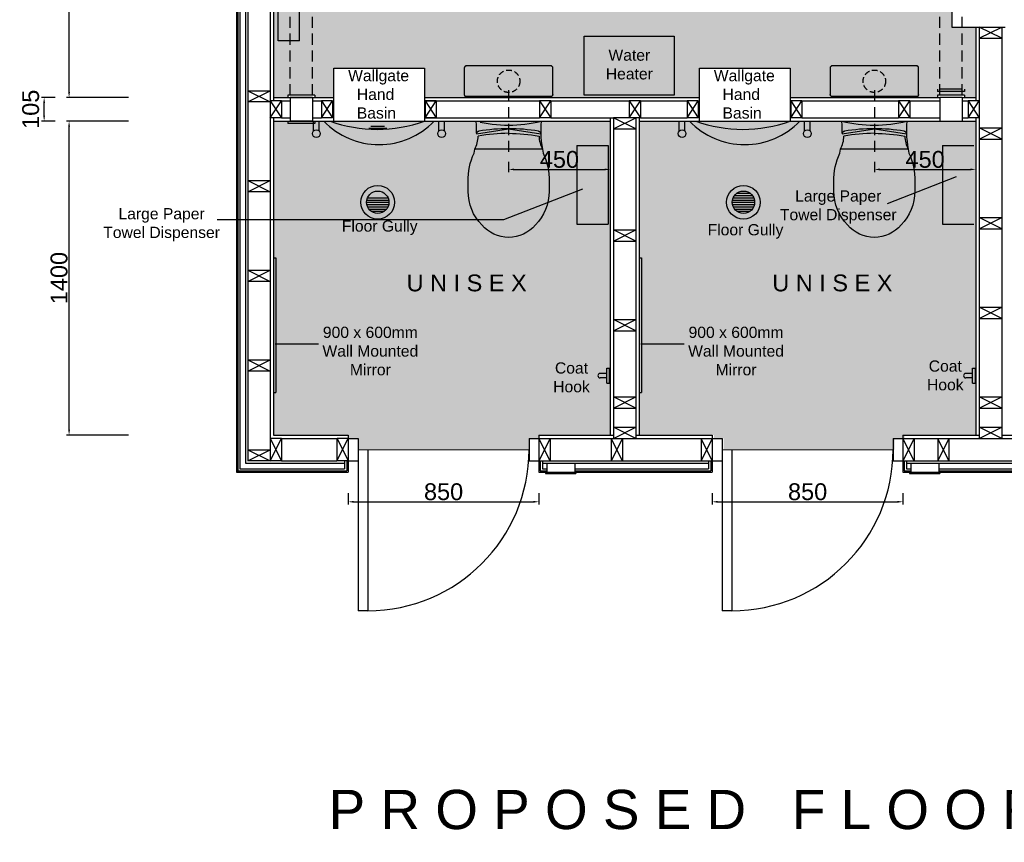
# Model space of a CAD drawing. Extents: x 333785 to 385459, y -97479 to 8502.
# Tile 23 of 89: x 337679 to 342067, y 2400 to 6067. Entities that reach past the tile are written whole.
import ezdxf

# ---------------------------------------------------------------- set-up
doc = ezdxf.new("R2010")
doc.units = 0
doc.header["$LTSCALE"] = 10
doc.linetypes.add('DASHED', pattern=[0.75, 0.5, -0.25])
doc.layers.get('0').update_dxf_attribs({"color": 1, "linetype": 'CONTINUOUS'})
doc.layers.get('DEFPOINTS').update_dxf_attribs({"linetype": 'CONTINUOUS'})
doc.layers.add('A000T600', color=6, linetype='CONTINUOUS')
doc.styles.add('ARIAL', font='arial.ttf', dxfattribs={"height": 75})
doc.styles.add('SWISS', font='swissel.ttf', dxfattribs={"height": 10})
doc.dimstyles.new('AEC-A', dxfattribs={"dimscale": 50, "dimtxt": 28, "dimasz": 2.5, "dimexe": 1.25, "dimexo": 0.625, "dimtad": 1, "dimdec": 1, "dimdsep": 46, "dimtxsty": 'ARIAL', "dimcen": 2.5, "dimadec": 0, "dimazin": 0, "dimtfac": 1, "dimtdec": 0, "dimtmove": 2, "dimatfit": 3, "dimfxl": 1, "dimtolj": 1, "dimtzin": 0, "dimarcsym": 0})

# ---------------------------------------------------------------- blocks, each defined once
blk = doc.blocks.new('*D560')
at = {"layer": 'A000T600', "color": 6, "linetype": 'Continuous', "lineweight": -2, "transparency": 16777216}
for p, q in [((338164.3, 5615), (337886.9, 5615)), ((337899.1, 4239.4), (337899.1, 5590.5)), ((338164.3, 4215), (337886.9, 4215))]:
    blk.add_line(p, q, dxfattribs=at)
at = {"layer": 'A000T600', "color": 6, "transparency": 16777216}
for points in [[(337895.1, 5590.5), (337903.2, 5590.5), (337899.1, 5615)], [(337895.1, 4239.4), (337903.2, 4239.4), (337899.1, 4215)]]:
    blk.add_solid(points, dxfattribs=at)
at = {"layer": 'DEFPOINTS', "color": 0, "transparency": 16777216}
for p in [(337899.1, 5615), (338170.4, 5615), (338170.4, 4215)]:
    blk.add_point(p, dxfattribs=at)
at = {"layer": 'A000T600', "color": 7, "transparency": 16777216, "insert": (337854.7, 4915), "char_height": 75, "attachment_point": 5, "rotation": 90, "style": 'ARIAL'}
blk.add_mtext('\\A1;1400', dxfattribs=at)
blk = doc.blocks.new('*D561')
at = {"layer": 'A000T600', "color": 6, "linetype": 'Continuous', "lineweight": -2, "transparency": 16777216}
for p, q in [((338164.3, 7136), (337886.9, 7136)), ((337899.1, 5744.4), (337899.1, 7111.5)), ((338164.3, 5720), (337886.9, 5720))]:
    blk.add_line(p, q, dxfattribs=at)
at = {"layer": 'A000T600', "color": 6, "transparency": 16777216}
for points in [[(337895.1, 7111.5), (337903.2, 7111.5), (337899.1, 7136)], [(337895.1, 5744.4), (337903.2, 5744.4), (337899.1, 5720)]]:
    blk.add_solid(points, dxfattribs=at)
at = {"layer": 'DEFPOINTS', "color": 0, "transparency": 16777216}
for p in [(337899.1, 7136), (338170.4, 7136), (338170.4, 5720)]:
    blk.add_point(p, dxfattribs=at)
at = {"layer": 'A000T600', "color": 7, "transparency": 16777216, "insert": (337854.7, 6428), "char_height": 75, "attachment_point": 5, "rotation": 90, "style": 'ARIAL'}
blk.add_mtext('\\A1;1416', dxfattribs=at)
blk = doc.blocks.new('*D562')
at = {"layer": 'A000T600', "color": 6, "linetype": 'Continuous', "lineweight": -2, "transparency": 16777216}
for p, q in [((337837.7, 5720), (337775.6, 5720)), ((337787.9, 5639.4), (337787.9, 5695.5)), ((337837.7, 5615), (337775.6, 5615))]:
    blk.add_line(p, q, dxfattribs=at)
at = {"layer": 'A000T600', "color": 6, "transparency": 16777216}
for points in [[(337783.8, 5695.5), (337791.9, 5695.5), (337787.9, 5720)], [(337783.8, 5639.4), (337791.9, 5639.4), (337787.9, 5615)]]:
    blk.add_solid(points, dxfattribs=at)
at = {"layer": 'DEFPOINTS', "color": 0, "transparency": 16777216}
for p in [(337787.9, 5720), (337843.8, 5720), (337843.8, 5615)]:
    blk.add_point(p, dxfattribs=at)
at = {"layer": 'A000T600', "color": 7, "transparency": 16777216, "insert": (337728.2, 5667.5), "char_height": 75, "attachment_point": 5, "rotation": 90, "style": 'ARIAL'}
blk.add_mtext('\\A1;105', dxfattribs=at)
blk = doc.blocks.new('*D568')
at = {"layer": 'A000T600', "color": 6, "linetype": 'Continuous', "lineweight": -2, "transparency": 16777216}
for p, q in [((339143.2, 3956.4), (339143.2, 3905.4)), ((339993.2, 3956.4), (339993.2, 3905.4)), ((339167.7, 3917.6), (339968.8, 3917.6))]:
    blk.add_line(p, q, dxfattribs=at)
at = {"layer": 'A000T600', "color": 6, "transparency": 16777216}
for points in [[(339167.7, 3921.7), (339167.7, 3913.5), (339143.2, 3917.6)], [(339968.8, 3921.7), (339968.8, 3913.5), (339993.2, 3917.6)]]:
    blk.add_solid(points, dxfattribs=at)
at = {"layer": 'DEFPOINTS', "color": 0, "transparency": 16777216}
for p in [(339143.2, 3962.5), (339993.2, 3962.5), (339993.2, 3917.6)]:
    blk.add_point(p, dxfattribs=at)
at = {"layer": 'A000T600', "color": 7, "transparency": 16777216, "insert": (339568.2, 3962), "char_height": 75, "attachment_point": 5, "style": 'ARIAL'}
blk.add_mtext('\\A1;850', dxfattribs=at)
blk = doc.blocks.new('*D569')
at = {"layer": 'A000T600', "color": 6, "linetype": 'Continuous', "lineweight": -2, "transparency": 16777216}
for p, q in [((340765.7, 3956.4), (340765.7, 3905.4)), ((341615.7, 3956.4), (341615.7, 3905.4)), ((340790.2, 3917.6), (341591.3, 3917.6))]:
    blk.add_line(p, q, dxfattribs=at)
at = {"layer": 'A000T600', "color": 6, "transparency": 16777216}
for points in [[(340790.2, 3921.7), (340790.2, 3913.5), (340765.7, 3917.6)], [(341591.3, 3921.7), (341591.3, 3913.5), (341615.7, 3917.6)]]:
    blk.add_solid(points, dxfattribs=at)
at = {"layer": 'DEFPOINTS', "color": 0, "transparency": 16777216}
for p in [(340765.7, 3962.5), (341615.7, 3962.5), (341615.7, 3917.6)]:
    blk.add_point(p, dxfattribs=at)
at = {"layer": 'A000T600', "color": 7, "transparency": 16777216, "insert": (341190.7, 3962), "char_height": 75, "attachment_point": 5, "style": 'ARIAL'}
blk.add_mtext('\\A1;850', dxfattribs=at)
blk = doc.blocks.new('*D571')
at = {"layer": 'A000T600', "color": 6, "linetype": 'Continuous', "lineweight": -2, "transparency": 16777216}
for p, q in [((339858.2, 5432.6), (339858.2, 5387.1)), ((339882.7, 5399.3), (340286.3, 5399.3)), ((340310.7, 5432.6), (340310.7, 5387.1))]:
    blk.add_line(p, q, dxfattribs=at)
at = {"layer": 'A000T600', "color": 6, "transparency": 16777216}
for points in [[(339882.7, 5403.4), (339882.7, 5395.3), (339858.2, 5399.3)], [(340286.3, 5403.4), (340286.3, 5395.3), (340310.7, 5399.3)]]:
    blk.add_solid(points, dxfattribs=at)
at = {"layer": 'DEFPOINTS', "color": 0, "transparency": 16777216}
for p in [(339858.2, 5438.7), (340310.7, 5438.7), (340310.7, 5399.3)]:
    blk.add_point(p, dxfattribs=at)
at = {"layer": 'A000T600', "color": 7, "transparency": 16777216, "insert": (340084.5, 5443.7), "char_height": 75, "attachment_point": 5, "style": 'ARIAL'}
blk.add_mtext('\\A1;450', dxfattribs=at)
blk = doc.blocks.new('*D572')
at = {"layer": 'A000T600', "color": 6, "linetype": 'Continuous', "lineweight": -2, "transparency": 16777216}
for p, q in [((341488.2, 5432.6), (341488.2, 5387.1)), ((341512.7, 5399.3), (341916.3, 5399.3)), ((341940.7, 5432.6), (341940.7, 5387.1))]:
    blk.add_line(p, q, dxfattribs=at)
at = {"layer": 'A000T600', "color": 6, "transparency": 16777216}
for points in [[(341512.7, 5403.4), (341512.7, 5395.3), (341488.2, 5399.3)], [(341916.3, 5403.4), (341916.3, 5395.3), (341940.7, 5399.3)]]:
    blk.add_solid(points, dxfattribs=at)
at = {"layer": 'DEFPOINTS', "color": 0, "transparency": 16777216}
for p in [(341488.2, 5438.7), (341940.7, 5438.7), (341940.7, 5399.3)]:
    blk.add_point(p, dxfattribs=at)
at = {"layer": 'A000T600', "color": 7, "transparency": 16777216, "insert": (341714.5, 5443.7), "char_height": 75, "attachment_point": 5, "style": 'ARIAL'}
blk.add_mtext('\\A1;450', dxfattribs=at)

msp = doc.modelspace()

# ---------------------------------------------------------------- hatches: boundary and pattern name
at = {"layer": 'A000T600', "transparency": 33554559}
h = msp.add_hatch(color=31, dxfattribs=at)
h.dxf.hatch_style = 1
h.paths.add_polyline_path([(341834.2, 6438.5), (341940.7, 6438.5), (341940.7, 7136), (341890.3, 7136), (341890.3, 7126), (341770.3, 7126), (341770.3, 7136), (340144.7, 7136), (340144.7, 7151), (340100.7, 7151), (340100.7, 7201), (339338.7, 7201), (339338.7, 7151), (339294.7, 7151), (339294.7, 7136), (338994.6, 7136), (338994.6, 7126), (338874.6, 7126), (338874.6, 7136), (338810.7, 7136), (338810.7, 5720), (338874.6, 5720), (338874.6, 5730), (338994.6, 5730), (338994.6, 5720), (339078.4, 5720), (339078.4, 5851.5), (339482.6, 5851.5), (339482.6, 5720), (340708.4, 5720), (340708.4, 5851.5), (341112.6, 5851.5), (341112.6, 5720), (341770.3, 5720), (341770.3, 5730), (341890.3, 5730), (341890.3, 5720), (341940.7, 5720), (341940.7, 6034.3), (341834.2, 6034.3)])
h.paths.add_polyline_path([(341311.7, 6508.5), (341311.7, 7108.5), (341911.7, 7108.5), (341911.7, 6508.5)], flags=16)
at = {"layer": 'A000T600', "transparency": 33554661}
h = msp.add_hatch(color=151, dxfattribs=at)
h.dxf.hatch_style = 1
h.paths.add_polyline_path([(340310.7, 5615), (338810.7, 5615), (338810.7, 4215), (339143.2, 4215), (339143.2, 4200), (339187.2, 4200), (339187.2, 4150.2), (339949.2, 4150), (339949.2, 4200), (339993.2, 4200), (339993.2, 4215), (340310.7, 4215)])
h = msp.add_hatch(color=151, dxfattribs=at)
h.dxf.hatch_style = 1
h.paths.add_polyline_path([(341940.7, 5615), (340440.7, 5615), (340440.7, 4215), (340773.2, 4215), (340773.2, 4200), (340817.2, 4200), (340817.2, 4150.2), (341579.2, 4150), (341579.2, 4200), (341623.2, 4200), (341623.2, 4215), (341940.7, 4215)])

# ---------------------------------------------------------------- linework, layer by layer
at = {"color": 1, "linetype": 'Continuous', "lineweight": 25}
for p, q in [((338831.7, 5972.5), (338831.7, 6872.5)), ((338926.7, 5972.5), (338926.7, 6872.5)), ((338926.7, 5972.5), (338831.7, 5972.5))]:
    msp.add_line(p, q, dxfattribs=at)
for p, q in [((341834.2, 6438.5), (341834.2, 6034.3)), ((341834.2, 6034.3), (342070.7, 6034.3)), ((339660.7, 5851.2), (339660.7, 5733.8)), ((340045.7, 5861.2), (339670.7, 5861.2)), ((340055.7, 5733.8), (340055.7, 5851.2)), ((341290.7, 5851.2), (341290.7, 5733.8)), ((341488.2, 5861.2), (341300.7, 5861.2)), ((341675.7, 5861.2), (341488.2, 5861.2)), ((341685.7, 5733.8), (341685.7, 5851.2)), ((339858.2, 5723.8), (339670.7, 5723.8)), ((340045.7, 5723.8), (339858.2, 5723.8)), ((341488.2, 5723.8), (341300.7, 5723.8)), ((341675.7, 5723.8), (341488.2, 5723.8)), ((338988.7, 5570.7), (338988.7, 5615)), ((339013.7, 5570.7), (339013.7, 5615)), ((339078.4, 5615), (339482.6, 5615)), ((339547.2, 5570.7), (339547.2, 5615)), ((339572.2, 5570.7), (339572.2, 5615)), ((340618.7, 5570.7), (340618.7, 5615)), ((340643.7, 5570.7), (340643.7, 5615)), ((340708.4, 5615), (341112.6, 5615)), ((341177.2, 5570.7), (341177.2, 5615)), ((341202.2, 5570.7), (341202.2, 5615)), ((339678.2, 5301.6), (339678.2, 5345.6)), ((340038.2, 5345.6), (340038.2, 5301.6)), ((341308.2, 5301.6), (341308.2, 5345.6)), ((341668.2, 5345.6), (341668.2, 5301.6)), ((340295.9, 4490.2), (340265.9, 4490.2)), ((340295.9, 4446.7), (340295.9, 4513.6)), ((340295.9, 4513.6), (340308.4, 4513.6)), ((340308.4, 4446.7), (340308.4, 4513.6)), ((341925.9, 4490.2), (341895.9, 4490.2)), ((341925.9, 4446.7), (341925.9, 4513.6)), ((341925.9, 4513.6), (341938.4, 4513.6)), ((341938.4, 4446.7), (341938.4, 4513.6)), ((340295.9, 4470.2), (340265.9, 4470.2)), ((340295.9, 4446.7), (340308.4, 4446.7)), ((341925.9, 4470.2), (341895.9, 4470.2)), ((341925.9, 4446.7), (341938.4, 4446.7))]:
    msp.add_line(p, q)
at = {"extrusion": (0, 0, -1)}
for p, q in [((339660.9, 5853.2), (339660.7, 5851.2)), ((339660.7, 5851.2), (339660.7, 5733.8)), ((339661.5, 5855.1), (339660.9, 5853.2)), ((339662.4, 5856.8), (339661.5, 5855.1)), ((339663.6, 5858.3), (339662.4, 5856.8)), ((339665.1, 5859.5), (339663.6, 5858.3)), ((339666.9, 5860.5), (339665.1, 5859.5)), ((339668.8, 5861), (339666.9, 5860.5)), ((339670.7, 5861.2), (339668.8, 5861)), ((340049.5, 5860.5), (340047.7, 5861)), ((340051.3, 5859.5), (340049.5, 5860.5)), ((340052.8, 5858.3), (340051.3, 5859.5)), ((340054, 5856.8), (340052.8, 5858.3)), ((340054.9, 5855.1), (340054, 5856.8)), ((340055.5, 5853.2), (340054.9, 5855.1)), ((340055.7, 5851.2), (340055.5, 5853.2)), ((340055.7, 5733.8), (340055.7, 5851.2)), ((341290.9, 5853.2), (341290.7, 5851.2)), ((341290.7, 5851.2), (341290.7, 5733.8)), ((341291.5, 5855.1), (341290.9, 5853.2)), ((341292.4, 5856.8), (341291.5, 5855.1)), ((341293.6, 5858.3), (341292.4, 5856.8)), ((341295.1, 5859.5), (341293.6, 5858.3)), ((341296.9, 5860.5), (341295.1, 5859.5)), ((341298.8, 5861), (341296.9, 5860.5)), ((341300.7, 5861.2), (341298.8, 5861)), ((341679.5, 5860.5), (341677.7, 5861)), ((341681.3, 5859.5), (341679.5, 5860.5)), ((341682.8, 5858.3), (341681.3, 5859.5)), ((341684, 5856.8), (341682.8, 5858.3)), ((341684.9, 5855.1), (341684, 5856.8)), ((341685.5, 5853.2), (341684.9, 5855.1)), ((341685.7, 5851.2), (341685.5, 5853.2)), ((341685.7, 5733.8), (341685.7, 5851.2)), ((339660.9, 5731.8), (339660.7, 5733.8)), ((339661.5, 5729.9), (339660.9, 5731.8)), ((339662.4, 5728.2), (339661.5, 5729.9)), ((339663.6, 5726.7), (339662.4, 5728.2)), ((339665.1, 5725.5), (339663.6, 5726.7)), ((339666.9, 5724.5), (339665.1, 5725.5)), ((339668.8, 5724), (339666.9, 5724.5)), ((339670.7, 5723.8), (339668.8, 5724)), ((339858.2, 5723.8), (339670.7, 5723.8)), ((339713.9, 5723.8), (340002.5, 5723.8)), ((339713.9, 5723.8), (339731.6, 5719.5)), ((339713.9, 5723.8), (340002.5, 5723.8)), ((340045.7, 5723.8), (339858.2, 5723.8)), ((340047.7, 5724), (340045.7, 5723.8)), ((340049.5, 5724.5), (340047.7, 5724)), ((340051.3, 5725.5), (340049.5, 5724.5)), ((340052.8, 5726.7), (340051.3, 5725.5)), ((340054, 5728.2), (340052.8, 5726.7)), ((340054.9, 5729.9), (340054, 5728.2)), ((340055.5, 5731.8), (340054.9, 5729.9)), ((340055.7, 5733.8), (340055.5, 5731.8)), ((341290.9, 5731.8), (341290.7, 5733.8)), ((341291.5, 5729.9), (341290.9, 5731.8)), ((341292.4, 5728.2), (341291.5, 5729.9)), ((341293.6, 5726.7), (341292.4, 5728.2)), ((341295.1, 5725.5), (341293.6, 5726.7)), ((341296.9, 5724.5), (341295.1, 5725.5)), ((341298.8, 5724), (341296.9, 5724.5)), ((341300.7, 5723.8), (341298.8, 5724)), ((341488.2, 5723.8), (341300.7, 5723.8)), ((341343.9, 5723.8), (341632.5, 5723.8)), ((341343.9, 5723.8), (341632.5, 5723.8)), ((341675.7, 5723.8), (341488.2, 5723.8)), ((341677.7, 5724), (341675.7, 5723.8)), ((341679.5, 5724.5), (341677.7, 5724)), ((341681.3, 5725.5), (341679.5, 5724.5)), ((341682.8, 5726.7), (341681.3, 5725.5)), ((341684, 5728.2), (341682.8, 5726.7)), ((341684.9, 5729.9), (341684, 5728.2)), ((341685.5, 5731.8), (341684.9, 5729.9)), ((341685.7, 5733.8), (341685.5, 5731.8)), ((339714.9, 5597.1), (339713.9, 5615)), ((339715.3, 5579.2), (339714.9, 5597.1)), ((339715, 5557.6), (339858.2, 5581)), ((339715, 5561.3), (339715.3, 5579.2)), ((339731.6, 5610.7), (339749.4, 5607)), ((339758.5, 5574.6), (339742, 5572.3)), ((339749.4, 5607), (339767.4, 5603.8)), ((339775, 5576.6), (339758.5, 5574.6)), ((339767.4, 5603.8), (339785.5, 5601.2)), ((339791.6, 5578.2), (339775, 5576.6)), ((339785.5, 5601.2), (339803.6, 5599.2)), ((339808.2, 5579.4), (339791.6, 5578.2)), ((339803.6, 5599.2), (339821.8, 5597.8)), ((339824.9, 5580.3), (339808.2, 5579.4)), ((339821.8, 5597.8), (339840, 5596.9)), ((339841.6, 5580.8), (339824.9, 5580.3)), ((339840, 5596.9), (339858.2, 5596.6)), ((339858.2, 5581), (339841.6, 5580.8)), ((339874.8, 5580.8), (339858.2, 5581)), ((339858.2, 5581), (340001.4, 5557.6)), ((339891.5, 5580.3), (339874.8, 5580.8)), ((339908.2, 5579.4), (339891.5, 5580.3)), ((339894.7, 5597.8), (339912.8, 5599.2)), ((339924.8, 5578.2), (339908.2, 5579.4)), ((339912.8, 5599.2), (339931, 5601.2)), ((339941.4, 5576.6), (339924.8, 5578.2)), ((339931, 5601.2), (339949, 5603.8)), ((339957.9, 5574.6), (339941.4, 5576.6)), ((339974.5, 5572.3), (339957.9, 5574.6)), ((340001.5, 5597.1), (340001.1, 5579.2)), ((340001.1, 5579.2), (340001.4, 5561.3)), ((340002.5, 5615), (340001.5, 5597.1)), ((341344.9, 5597.1), (341343.9, 5615)), ((341343.9, 5615), (341361.6, 5610.7)), ((341345.3, 5579.2), (341344.9, 5597.1)), ((341345, 5557.6), (341488.2, 5581)), ((341345, 5561.3), (341345.3, 5579.2)), ((341361.6, 5610.7), (341379.4, 5607)), ((341388.5, 5574.6), (341372, 5572.3)), ((341379.4, 5607), (341397.4, 5603.8)), ((341405, 5576.6), (341388.5, 5574.6)), ((341397.4, 5603.8), (341415.5, 5601.2)), ((341421.6, 5578.2), (341405, 5576.6)), ((341415.5, 5601.2), (341433.6, 5599.2)), ((341438.2, 5579.4), (341421.6, 5578.2)), ((341433.6, 5599.2), (341451.8, 5597.8)), ((341454.9, 5580.3), (341438.2, 5579.4)), ((341451.8, 5597.8), (341470, 5596.9)), ((341471.6, 5580.8), (341454.9, 5580.3)), ((341470, 5596.9), (341488.2, 5596.6)), ((341488.2, 5581), (341471.6, 5580.8)), ((341504.8, 5580.8), (341488.2, 5581)), ((341488.2, 5581), (341631.4, 5557.6)), ((341521.5, 5580.3), (341504.8, 5580.8)), ((341538.2, 5579.4), (341521.5, 5580.3)), ((341524.7, 5597.8), (341542.8, 5599.2)), ((341554.8, 5578.2), (341538.2, 5579.4)), ((341542.8, 5599.2), (341561, 5601.2)), ((341571.4, 5576.6), (341554.8, 5578.2)), ((341561, 5601.2), (341579, 5603.8)), ((341587.9, 5574.6), (341571.4, 5576.6)), ((341604.5, 5572.3), (341587.9, 5574.6)), ((341631.5, 5597.1), (341631.1, 5579.2)), ((341631.1, 5579.2), (341631.4, 5561.3)), ((341632.5, 5615), (341631.5, 5597.1)), ((339715.2, 5559.7), (339715, 5557.6)), ((339715.9, 5561.8), (339715.2, 5559.7)), ((339716.8, 5563.7), (339715.9, 5561.8)), ((339718.1, 5565.5), (339716.8, 5563.7)), ((339719.7, 5567), (339718.1, 5565.5)), ((339721.4, 5568.2), (339719.7, 5567)), ((339723.4, 5569.1), (339721.4, 5568.2)), ((339725.5, 5569.6), (339723.4, 5569.1)), ((339742, 5572.3), (339725.5, 5569.6)), ((339858.2, 5560.3), (339875.2, 5560.1)), ((339875.2, 5560.1), (339892.3, 5559.5)), ((339892.3, 5559.5), (339909.3, 5558.6)), ((339909.3, 5558.6), (339926.3, 5557.2)), ((339926.3, 5557.2), (339943.2, 5555.4)), ((339943.2, 5555.4), (339960.1, 5553.3)), ((339960.1, 5553.3), (339977, 5550.8)), ((339990.9, 5569.6), (339974.5, 5572.3)), ((339977, 5550.8), (339993.8, 5547.8)), ((339993, 5569.1), (339990.9, 5569.6)), ((339995, 5568.2), (339993, 5569.1)), ((339993.8, 5547.8), (339994.2, 5540.3)), ((339994.2, 5540.3), (339995, 5532.8)), ((339996.8, 5567), (339995, 5568.2)), ((339995, 5532.8), (339996.3, 5525.3)), ((339998.3, 5565.5), (339996.8, 5567)), ((339999.6, 5563.7), (339998.3, 5565.5)), ((340000.5, 5561.8), (339999.6, 5563.7)), ((340001.2, 5559.7), (340000.5, 5561.8)), ((340001.4, 5557.6), (340001.2, 5559.7)), ((340001.4, 5561.3), (340002.2, 5543.4)), ((340002.2, 5543.4), (340003.8, 5525.5)), ((341345.2, 5559.7), (341345, 5557.6)), ((341345.9, 5561.8), (341345.2, 5559.7)), ((341346.8, 5563.7), (341345.9, 5561.8)), ((341348.1, 5565.5), (341346.8, 5563.7)), ((341349.7, 5567), (341348.1, 5565.5)), ((341351.4, 5568.2), (341349.7, 5567)), ((341353.4, 5569.1), (341351.4, 5568.2)), ((341355.5, 5569.6), (341353.4, 5569.1)), ((341372, 5572.3), (341355.5, 5569.6)), ((341488.2, 5560.3), (341505.2, 5560.1)), ((341505.2, 5560.1), (341522.3, 5559.5)), ((341522.3, 5559.5), (341539.3, 5558.6)), ((341539.3, 5558.6), (341556.3, 5557.2)), ((341556.3, 5557.2), (341573.2, 5555.4)), ((341573.2, 5555.4), (341590.1, 5553.3)), ((341590.1, 5553.3), (341607, 5550.8)), ((341620.9, 5569.6), (341604.5, 5572.3)), ((341607, 5550.8), (341623.8, 5547.8)), ((341623, 5569.1), (341620.9, 5569.6)), ((341625, 5568.2), (341623, 5569.1)), ((341623.8, 5547.8), (341624.2, 5540.3)), ((341624.2, 5540.3), (341625, 5532.8)), ((341626.8, 5567), (341625, 5568.2)), ((341625, 5532.8), (341626.3, 5525.3)), ((341628.3, 5565.5), (341626.8, 5567)), ((341629.6, 5563.7), (341628.3, 5565.5)), ((341630.5, 5561.8), (341629.6, 5563.7)), ((341631.2, 5559.7), (341630.5, 5561.8)), ((341631.4, 5557.6), (341631.2, 5559.7)), ((341631.4, 5561.3), (341632.2, 5543.4)), ((341632.2, 5543.4), (341633.8, 5525.5)), ((339704.3, 5472.4), (339707.7, 5490)), ((340008.8, 5489.7), (339707.6, 5489.7)), ((339996.3, 5525.3), (339998, 5517.9)), ((339998, 5517.9), (340000.1, 5510.7)), ((340000.1, 5510.7), (340002.6, 5503.5)), ((340002.6, 5503.5), (340005.5, 5496.5)), ((340003.8, 5525.5), (340005.9, 5507.7)), ((340005.5, 5496.5), (340008.8, 5489.7)), ((340005.9, 5507.7), (340008.7, 5490)), ((340008.7, 5490), (340012.1, 5472.4)), ((341334.3, 5472.4), (341337.7, 5490)), ((341638.8, 5489.7), (341337.6, 5489.7)), ((341626.3, 5525.3), (341628, 5517.9)), ((341628, 5517.9), (341630.1, 5510.7)), ((341630.1, 5510.7), (341632.6, 5503.5)), ((341632.6, 5503.5), (341635.5, 5496.5)), ((341633.8, 5525.5), (341635.9, 5507.7)), ((341635.5, 5496.5), (341638.8, 5489.7)), ((341635.9, 5507.7), (341638.7, 5490)), ((341638.7, 5490), (341642.1, 5472.4)), ((339687.4, 5426.5), (339692.1, 5442.1)), ((339692.1, 5442.1), (339697.7, 5457.5)), ((339697.7, 5457.5), (339704.3, 5472.4)), ((340012.1, 5472.4), (340018.7, 5457.5)), ((340018.7, 5457.5), (340024.3, 5442.1)), ((340024.3, 5442.1), (340029, 5426.5)), ((341317.4, 5426.5), (341322.1, 5442.1)), ((341322.1, 5442.1), (341327.7, 5457.5)), ((341327.7, 5457.5), (341334.3, 5472.4)), ((341642.1, 5472.4), (341648.7, 5457.5)), ((341648.7, 5457.5), (341654.3, 5442.1)), ((341654.3, 5442.1), (341659, 5426.5)), ((339680.8, 5394.5), (339683.6, 5410.6)), ((339683.6, 5410.6), (339687.4, 5426.5)), ((340029, 5426.5), (340032.8, 5410.6)), ((340032.8, 5410.6), (340035.6, 5394.5)), ((341310.8, 5394.5), (341313.6, 5410.6)), ((341313.6, 5410.6), (341317.4, 5426.5)), ((341659, 5426.5), (341662.8, 5410.6)), ((341662.8, 5410.6), (341665.6, 5394.5)), ((339678.1, 5362), (339679, 5378.3)), ((339678.2, 5345.6), (339678.1, 5362)), ((339679, 5378.3), (339680.8, 5394.5)), ((340035.6, 5394.5), (340037.4, 5378.3)), ((340037.4, 5378.3), (340038.3, 5362)), ((340038.3, 5362), (340038.2, 5345.6)), ((341308.1, 5362), (341309, 5378.3)), ((341308.2, 5345.6), (341308.1, 5362)), ((341309, 5378.3), (341310.8, 5394.5)), ((341665.6, 5394.5), (341667.4, 5378.3)), ((341667.4, 5378.3), (341668.3, 5362)), ((341668.3, 5362), (341668.2, 5345.6)), ((339678.2, 5301.6), (339678.2, 5345.6)), ((340038.2, 5345.6), (340038.2, 5301.6)), ((341308.2, 5301.6), (341308.2, 5345.6)), ((341668.2, 5345.6), (341668.2, 5301.6)), ((339679, 5280.9), (339678.2, 5301.6)), ((339681.8, 5260.3), (339679, 5280.9)), ((340037.4, 5280.9), (340034.6, 5260.3)), ((340038.2, 5301.6), (340037.4, 5280.9)), ((341309, 5280.9), (341308.2, 5301.6)), ((341311.8, 5260.3), (341309, 5280.9)), ((341667.4, 5280.9), (341664.6, 5260.3)), ((341668.2, 5301.6), (341667.4, 5280.9)), ((339686.7, 5240.2), (339681.8, 5260.3)), ((339693.6, 5220.6), (339686.7, 5240.2)), ((340029.7, 5240.2), (340022.8, 5220.6)), ((340034.6, 5260.3), (340029.7, 5240.2)), ((341316.7, 5240.2), (341311.8, 5260.3)), ((341323.6, 5220.6), (341316.7, 5240.2)), ((341659.7, 5240.2), (341652.8, 5220.6)), ((341664.6, 5260.3), (341659.7, 5240.2)), ((339702.3, 5201.8), (339693.6, 5220.6)), ((339712.9, 5183.9), (339702.3, 5201.8)), ((339725.2, 5167.2), (339712.9, 5183.9)), ((340003.5, 5183.9), (339991.2, 5167.2)), ((340014.1, 5201.8), (340003.5, 5183.9)), ((340022.8, 5220.6), (340014.1, 5201.8)), ((341332.3, 5201.8), (341323.6, 5220.6)), ((341342.9, 5183.9), (341332.3, 5201.8)), ((341355.2, 5167.2), (341342.9, 5183.9)), ((341633.5, 5183.9), (341621.2, 5167.2)), ((341644.1, 5201.8), (341633.5, 5183.9)), ((341652.8, 5220.6), (341644.1, 5201.8)), ((339739.1, 5151.8), (339725.2, 5167.2)), ((339750.7, 5139.5), (339739.1, 5151.8)), ((339763.6, 5128.5), (339750.7, 5139.5)), ((339965.7, 5139.5), (339952.8, 5128.5)), ((339977.3, 5151.8), (339965.7, 5139.5)), ((339991.2, 5167.2), (339977.3, 5151.8)), ((341369.1, 5151.8), (341355.2, 5167.2)), ((341380.7, 5139.5), (341369.1, 5151.8)), ((341393.6, 5128.5), (341380.7, 5139.5)), ((341595.7, 5139.5), (341582.8, 5128.5)), ((341607.3, 5151.8), (341595.7, 5139.5)), ((341621.2, 5167.2), (341607.3, 5151.8)), ((339777.6, 5119), (339763.6, 5128.5)), ((339792.6, 5111.1), (339777.6, 5119)), ((339808.3, 5104.8), (339792.6, 5111.1)), ((339824.6, 5100.3), (339808.3, 5104.8)), ((339841.3, 5097.5), (339824.6, 5100.3)), ((339858.2, 5096.6), (339841.3, 5097.5)), ((339875.1, 5097.5), (339858.2, 5096.6)), ((339891.8, 5100.3), (339875.1, 5097.5)), ((339908.1, 5104.8), (339891.8, 5100.3)), ((339923.8, 5111.1), (339908.1, 5104.8)), ((339938.8, 5119), (339923.8, 5111.1)), ((339952.8, 5128.5), (339938.8, 5119)), ((341407.6, 5119), (341393.6, 5128.5)), ((341422.6, 5111.1), (341407.6, 5119)), ((341438.3, 5104.8), (341422.6, 5111.1)), ((341454.6, 5100.3), (341438.3, 5104.8)), ((341471.3, 5097.5), (341454.6, 5100.3)), ((341488.2, 5096.6), (341471.3, 5097.5)), ((341505.1, 5097.5), (341488.2, 5096.6)), ((341521.8, 5100.3), (341505.1, 5097.5)), ((341538.1, 5104.8), (341521.8, 5100.3)), ((341553.8, 5111.1), (341538.1, 5104.8)), ((341568.8, 5119), (341553.8, 5111.1)), ((341582.8, 5128.5), (341568.8, 5119))]:
    msp.add_line(p, q, dxfattribs=at)
msp.add_lwpolyline([(340194.5, 5992.8), (340596, 5992.8), (340596, 5730.5), (340194.5, 5730.5)], close=True)
for points in [[(339078.4, 5615), (339078.4, 5851.5), (339482.6, 5851.5), (339482.6, 5615)], [(340708.4, 5615), (340708.4, 5851.5), (341112.6, 5851.5), (341112.6, 5615)]]:
    msp.add_lwpolyline(points)
for centre in [(339001.2, 5558.8), (339559.7, 5558.8), (340631.2, 5558.8), (341189.7, 5558.8)]:
    msp.add_circle(centre, 17.2)
for centre, radius, start, end in [((339670.7, 5851.2), 10, 90, 180), ((340045.7, 5851.2), 10, 0, 90), ((341300.7, 5851.2), 10, 90, 180), ((341675.7, 5851.2), 10, 0, 90), ((339670.7, 5733.8), 10, 180, 270), ((340045.7, 5733.8), 10, 270, 0), ((341300.7, 5733.8), 10, 180, 270), ((341675.7, 5733.8), 10, 270, 0), ((339280.5, 5851.5), 341.3, 223.8641, 316.1359), ((339272.5, 6192.7), 614.8, 250.0156, 289.9844), ((339858.2, 6171.5), 574.9, 269.9989, 284.5391), ((340910.5, 5851.5), 341.3, 223.8641, 316.1359), ((340902.5, 6192.7), 614.8, 250.0156, 289.9844), ((341488.2, 6171.5), 574.9, 269.9989, 284.5391), ((339589.6, 5551.2), 133, 332.5035, 358.5634), ((339857.5, 4824.1), 736.2, 89.9434, 100.5548), ((341219.6, 5551.2), 133, 332.5035, 358.5634), ((341487.5, 4824.1), 736.2, 89.9434, 100.5548), ((340265.9, 4480.2), 10, 90, 270), ((341895.9, 4480.2), 10, 90, 270)]:
    msp.add_arc(centre, radius, start, end)
at = {"layer": 'A000T600', "color": 7}
for p, q in [((338644.7, 7302), (338644.7, 4049)), ((338660.7, 7286), (338660.7, 4065)), ((338685.7, 7261), (338685.7, 4090)), ((338810.7, 7151), (338810.7, 5705)), ((341940.7, 6034.3), (341940.7, 5705)), ((341955.7, 6034.3), (342055.7, 6034.3)), ((341955.7, 6034.3), (341955.7, 5984.3)), ((342055.7, 6034.3), (342055.7, 5984.3)), ((341955.7, 5984.3), (342055.7, 5984.3)), ((338695.7, 5750), (338795.7, 5750)), ((338695.7, 5750), (338695.7, 5700)), ((338795.7, 5750), (338795.7, 5700)), ((341770.3, 5757), (341770.3, 5747)), ((341890.3, 5757), (341890.3, 5747)), ((338810.7, 5720), (339078.4, 5720)), ((338874.6, 5730), (338874.6, 5720)), ((338994.6, 5730), (338874.6, 5730)), ((338884.6, 5720), (338884.6, 5614.7)), ((338984.6, 5720), (338984.6, 5614.7)), ((338994.6, 5730), (338994.6, 5720)), ((339482.6, 5720), (340708.4, 5720)), ((341112.6, 5720), (341780.3, 5720)), ((341890.3, 5747), (341770.3, 5747)), ((341770.3, 5730), (341770.3, 5720)), ((341890.3, 5730), (341770.3, 5730)), ((341780.3, 5720), (341780.3, 5615)), ((341880.3, 5720), (341880.3, 5615)), ((341880.3, 5720), (341940.7, 5720)), ((341890.3, 5730), (341890.3, 5720)), ((338795.7, 5700), (338695.7, 5700)), ((338845.7, 5705), (338795.7, 5705)), ((338795.7, 5705), (338795.7, 5630)), ((338845.7, 5705), (338845.7, 5630)), ((339073.5, 5705), (339023.5, 5705)), ((339023.5, 5705), (339023.5, 5630)), ((339073.5, 5705), (339073.5, 5630)), ((339535.5, 5705), (339485.5, 5705)), ((339485.5, 5705), (339485.5, 5630)), ((339535.5, 5705), (339535.5, 5630)), ((340045.7, 5705), (339995.7, 5705)), ((339995.7, 5705), (339995.7, 5630)), ((340045.7, 5705), (340045.7, 5630)), ((340445.7, 5705), (340395.7, 5705)), ((340395.7, 5705), (340395.7, 5630)), ((340445.7, 5705), (340445.7, 5630)), ((340703.5, 5705), (340653.5, 5705)), ((340653.5, 5705), (340653.5, 5630)), ((340703.5, 5705), (340703.5, 5630)), ((341165.5, 5705), (341115.5, 5705)), ((341115.5, 5705), (341115.5, 5630)), ((341165.5, 5705), (341165.5, 5630)), ((341645.7, 5705), (341595.7, 5705)), ((341595.7, 5705), (341595.7, 5630)), ((341645.7, 5705), (341645.7, 5630)), ((341955.7, 5705), (341905.7, 5705)), ((341905.7, 5705), (341905.7, 5630)), ((338845.7, 5630), (338795.7, 5630)), ((338810.7, 5630), (338810.7, 4215)), ((339073.5, 5630), (339023.5, 5630)), ((339535.5, 5630), (339485.5, 5630)), ((340045.7, 5630), (339995.7, 5630)), ((340310.7, 5630), (340310.7, 4215)), ((340445.7, 5630), (340325.7, 5630)), ((340325.7, 5630), (340325.7, 5580)), ((340425.7, 5630), (340425.7, 5580)), ((340440.7, 5630), (340440.7, 4215)), ((340703.5, 5630), (340653.5, 5630)), ((341165.5, 5630), (341115.5, 5630)), ((341645.7, 5630), (341595.7, 5630)), ((341955.7, 5630), (341905.7, 5630)), ((341940.7, 5630), (341940.7, 4215)), ((338810.7, 5615), (339078.4, 5615)), ((338874.6, 5614.7), (338874.6, 5604.7)), ((338994.6, 5604.7), (338874.6, 5604.7)), ((338994.6, 5614.7), (338994.6, 5604.7)), ((339482.6, 5615), (340310.7, 5615)), ((340325.7, 5580), (340425.7, 5580)), ((340440.7, 5615), (340708.4, 5615)), ((341112.6, 5615), (341940.7, 5615)), ((341955.7, 5585), (342055.7, 5585)), ((341955.7, 5585), (341955.7, 5535)), ((342055.7, 5585), (342055.7, 5535)), ((341955.7, 5535), (342055.7, 5535)), ((340162.2, 5505.9), (340162.2, 5155.9)), ((340162.2, 5505.9), (340302.2, 5505.9)), ((340302.2, 5505.9), (340302.2, 5155.9)), ((341792.2, 5505.9), (341792.2, 5155.9)), ((341792.2, 5505.9), (341932.2, 5505.9)), ((338695.7, 5350), (338795.7, 5350)), ((338695.7, 5350), (338695.7, 5300)), ((338795.7, 5350), (338795.7, 5300)), ((338795.7, 5300), (338695.7, 5300)), ((341955.7, 5185), (342055.7, 5185)), ((341955.7, 5185), (341955.7, 5135)), ((342055.7, 5185), (342055.7, 5135)), ((340162.2, 5155.9), (340302.2, 5155.9)), ((341792.2, 5155.9), (341932.2, 5155.9)), ((341955.7, 5135), (342055.7, 5135)), ((340325.7, 5130), (340425.7, 5130)), ((340325.7, 5130), (340325.7, 5080)), ((340425.7, 5130), (340425.7, 5080)), ((340325.7, 5080), (340425.7, 5080)), ((338695.7, 4950), (338795.7, 4950)), ((338695.7, 4950), (338695.7, 4900)), ((338795.7, 4950), (338795.7, 4900)), ((338795.7, 4900), (338695.7, 4900)), ((341955.7, 4785), (342055.7, 4785)), ((341955.7, 4785), (341955.7, 4735)), ((342055.7, 4785), (342055.7, 4735)), ((340325.7, 4730), (340425.7, 4730)), ((340325.7, 4730), (340325.7, 4680)), ((340425.7, 4730), (340425.7, 4680)), ((341955.7, 4735), (342055.7, 4735)), ((340325.7, 4680), (340425.7, 4680)), ((338695.7, 4550), (338795.7, 4550)), ((338695.7, 4550), (338695.7, 4500)), ((338795.7, 4550), (338795.7, 4500)), ((338795.7, 4500), (338695.7, 4500)), ((340325.7, 4385), (340425.7, 4385)), ((340325.7, 4385), (340325.7, 4335)), ((340425.7, 4385), (340425.7, 4335)), ((341955.7, 4385), (342055.7, 4385)), ((341955.7, 4385), (341955.7, 4335)), ((342055.7, 4385), (342055.7, 4335)), ((340325.7, 4335), (340425.7, 4335)), ((341955.7, 4335), (342055.7, 4335)), ((338810.7, 4215), (339143.2, 4215)), ((339143.2, 4215), (339143.2, 4200)), ((339993.2, 4215), (340325.7, 4215)), ((339993.2, 4215), (339993.2, 4200)), ((340325.7, 4250), (340425.7, 4250)), ((340325.7, 4250), (340325.7, 4200)), ((340425.7, 4250), (340425.7, 4200)), ((340425.7, 4215), (340765.7, 4215)), ((340765.7, 4215), (340765.7, 4200)), ((341615.7, 4215), (341955.7, 4215)), ((341615.7, 4215), (341615.7, 4200)), ((341955.7, 4250), (342055.7, 4250)), ((341955.7, 4250), (341955.7, 4200)), ((342055.7, 4250), (342055.7, 4200)), ((342055.7, 4215), (342220.7, 4215)), ((338795.7, 4200), (338795.7, 4100)), ((338845.7, 4200), (338795.7, 4200)), ((338845.7, 4200), (338845.7, 4100)), ((339093.2, 4200), (339093.2, 4100)), ((339143.2, 4200), (339093.7, 4200)), ((339143.2, 4200), (339143.2, 4100)), ((339993.2, 4200), (339993.2, 4100)), ((339993.2, 4200), (340043.2, 4200)), ((340008.7, 4200), (340043.2, 4200)), ((340043.2, 4200), (340043.2, 4100)), ((340315.7, 4200), (340315.7, 4100)), ((340315.7, 4200), (340365.7, 4200)), ((340325.7, 4200), (340425.7, 4200)), ((340365.7, 4200), (340365.7, 4100)), ((340715.7, 4200), (340715.7, 4100)), ((340715.7, 4200), (340765.7, 4200)), ((340765.7, 4200), (340765.7, 4100)), ((341615.7, 4200), (341665.7, 4200)), ((341615.7, 4200), (341615.7, 4100)), ((341665.7, 4200), (341665.7, 4100)), ((341770.7, 4200), (341770.7, 4100)), ((341770.7, 4200), (341820.7, 4200)), ((341820.7, 4200), (341820.7, 4100)), ((341955.7, 4200), (342055.7, 4200)), ((338695.7, 4150), (338795.7, 4150)), ((338695.7, 4150), (338695.7, 4100)), ((338685.7, 4090), (339127.2, 4090)), ((338795.7, 4100), (338695.7, 4100)), ((338845.7, 4100), (338795.7, 4100)), ((339143.2, 4100), (339093.2, 4100)), ((339127.2, 4100), (339127.2, 4065)), ((339143.2, 4100), (339143.2, 4049)), ((339993.2, 4100), (339993.2, 4049)), ((339993.2, 4100), (340043.2, 4100)), ((340009.2, 4100), (340009.2, 4065)), ((340009.2, 4090), (340027.9, 4090)), ((340027.9, 4090), (340027.9, 4049)), ((340027.9, 4090), (340152.9, 4090)), ((340152.9, 4090), (340749.7, 4090)), ((340152.9, 4090), (340152.9, 4049)), ((340315.7, 4100), (340365.7, 4100)), ((340715.7, 4100), (340765.7, 4100)), ((340749.7, 4100), (340749.7, 4065)), ((340765.7, 4100), (340765.7, 4049)), ((341615.7, 4100), (341615.7, 4049)), ((341615.7, 4100), (341665.7, 4100)), ((341631.7, 4100), (341631.7, 4065)), ((341631.7, 4090), (341650.4, 4090)), ((341650.4, 4090), (341650.4, 4049)), ((341650.4, 4090), (341775.4, 4090)), ((341770.7, 4100), (341820.7, 4100)), ((341775.4, 4090), (342204.7, 4090)), ((341775.4, 4090), (341775.4, 4049)), ((338644.7, 4049), (339143.2, 4049)), ((338660.7, 4065), (339127.2, 4065)), ((339993.2, 4049), (340022.9, 4049)), ((340009.2, 4065), (340027.9, 4065)), ((340022.9, 4049), (340022.9, 4044)), ((340022.9, 4049), (340157.9, 4049)), ((340022.9, 4044), (340157.9, 4044)), ((340152.9, 4065), (340749.7, 4065)), ((340157.9, 4049), (340765.7, 4049)), ((340157.9, 4049), (340157.9, 4044)), ((341615.7, 4049), (342220.7, 4049)), ((341631.7, 4065), (341650.4, 4065)), ((341645.4, 4049), (341645.4, 4044)), ((341645.4, 4044), (341780.4, 4044)), ((341775.4, 4065), (342204.7, 4065)), ((341780.4, 4049), (341780.4, 4044))]:
    msp.add_line(p, q, dxfattribs=at)
at = {"layer": 'A000T600', "color": 1}
for p, q in [((338650.7, 7296), (338650.7, 4055)), ((338695.7, 6100), (338695.7, 5750)), ((338795.7, 6100), (338795.7, 5750)), ((341955.7, 6034.3), (341955.7, 5985)), ((342055.7, 6034.3), (342055.7, 5985)), ((341955.7, 5984.3), (341955.7, 5585)), ((342055.7, 5984.3), (342055.7, 5585)), ((338695.7, 5700), (338695.7, 5350)), ((338845.7, 5705), (338884.6, 5705)), ((338984.6, 5705), (339023.5, 5705)), ((339482.6, 5705), (339995.7, 5705)), ((340045.7, 5705), (340395.7, 5705)), ((340445.7, 5705), (340653.5, 5705)), ((341165.5, 5705), (341595.7, 5705)), ((341645.7, 5705), (341780.3, 5705)), ((341880.3, 5705), (341905.7, 5705)), ((338795.7, 5630), (338795.7, 5350)), ((338845.7, 5630), (338884.6, 5630)), ((338984.6, 5630), (339023.5, 5630)), ((339482.6, 5630), (339995.7, 5630)), ((340045.7, 5630), (340325.7, 5630)), ((340445.7, 5630), (340653.5, 5630)), ((341165.5, 5630), (341595.7, 5630)), ((341645.7, 5630), (341780.3, 5630)), ((341880.3, 5630), (341905.7, 5630)), ((340325.7, 5580), (340325.7, 5130)), ((340425.7, 5580), (340425.7, 5130)), ((341955.7, 5535), (341955.7, 5185)), ((342055.7, 5535), (342055.7, 5185)), ((338695.7, 5300), (338695.7, 4950)), ((338795.7, 5300), (338795.7, 4950)), ((341955.7, 5135), (341955.7, 4785)), ((342055.7, 5135), (342055.7, 4785)), ((340325.7, 5080), (340325.7, 4730)), ((340425.7, 5080), (340425.7, 4730)), ((338810.7, 5005), (338820.7, 5005)), ((338820.7, 5005), (338820.7, 4405)), ((340440.7, 5005), (340450.7, 5005)), ((340450.7, 5005), (340450.7, 4405)), ((338695.7, 4900), (338695.7, 4550)), ((338795.7, 4900), (338795.7, 4550)), ((341955.7, 4735), (341955.7, 4385)), ((342055.7, 4735), (342055.7, 4385)), ((340325.7, 4680), (340325.7, 4385)), ((340425.7, 4680), (340425.7, 4385)), ((338695.7, 4500), (338695.7, 4150)), ((338795.7, 4500), (338795.7, 4200)), ((338810.7, 4405), (338820.7, 4405)), ((340440.7, 4405), (340450.7, 4405)), ((340325.7, 4335), (340325.7, 4250)), ((340425.7, 4335), (340425.7, 4250)), ((341955.7, 4335), (341955.7, 4250)), ((342055.7, 4335), (342055.7, 4250)), ((338845.7, 4200), (339093.2, 4200)), ((339143.2, 4200), (339187.2, 4200)), ((339187.2, 4200), (339187.2, 3432.2)), ((339949.2, 4200), (339949.2, 4100)), ((339949.2, 4200), (339993.2, 4200)), ((340043.2, 4200), (340315.7, 4200)), ((340425.7, 4200), (340715.7, 4200)), ((340765.7, 4200), (340809.7, 4200)), ((340809.7, 4200), (340809.7, 3432.2)), ((341571.7, 4200), (341571.7, 4100)), ((341571.7, 4200), (341615.7, 4200)), ((341665.7, 4200), (341770.7, 4200)), ((341820.7, 4200), (341955.7, 4200)), ((342055.7, 4200), (342170.7, 4200)), ((339187.2, 4150.2), (339949.2, 4150)), ((339231.2, 4150.2), (339231.2, 3432.2)), ((340809.7, 4150.2), (341571.7, 4150)), ((340853.7, 4150.2), (340853.7, 3432.2)), ((338845.7, 4100), (339093.2, 4100)), ((339137.2, 4100), (339137.2, 4055)), ((339143.2, 4100), (339187.2, 4100)), ((339949.2, 4100), (339993.2, 4100)), ((339999.2, 4100), (339999.2, 4055)), ((340043.2, 4100), (340315.7, 4100)), ((340365.7, 4100), (340715.7, 4100)), ((340759.7, 4100), (340759.7, 4055)), ((340765.7, 4100), (340809.7, 4100)), ((341571.7, 4100), (341615.7, 4100)), ((341621.7, 4100), (341621.7, 4055)), ((341665.7, 4100), (341770.7, 4100)), ((341820.7, 4100), (342170.7, 4100)), ((338644.7, 4055), (339137.2, 4055)), ((339999.2, 4055), (340027.9, 4055)), ((340152.9, 4055), (340759.7, 4055)), ((341621.7, 4055), (341650.4, 4055)), ((341775.4, 4055), (342214.7, 4055)), ((339231.2, 3432.2), (339187.2, 3432.2)), ((340853.7, 3432.2), (340809.7, 3432.2))]:
    msp.add_line(p, q, dxfattribs=at)
at = {"layer": 'A000T600', "color": 8, "linetype": 'DASHED', "ltscale": 10}
for p, q in [((338884.6, 5730), (338884.6, 7170)), ((338984.6, 5730), (338984.6, 7170)), ((341780.3, 5730), (341780.3, 7170)), ((341880.3, 5730), (341880.3, 7170)), ((339858.2, 5752.5), (339858.2, 5469.2)), ((341488.2, 5752.5), (341488.2, 5469.2))]:
    msp.add_line(p, q, dxfattribs=at)
at = {"layer": 'A000T600', "color": 6}
for p, q in [((341955.7, 5984.3), (342055.7, 6034.3)), ((342055.7, 5984.3), (341955.7, 6034.3)), ((338695.7, 5700), (338795.7, 5750)), ((338695.7, 5750), (338795.7, 5700)), ((341880.3, 5757), (341780.3, 5757)), ((338984.6, 5720), (338884.6, 5720)), ((341880.3, 5720), (341780.3, 5720)), ((338795.7, 5705), (338845.7, 5630)), ((338795.7, 5630), (338845.7, 5705)), ((339023.5, 5705), (339073.5, 5630)), ((339023.5, 5630), (339073.5, 5705)), ((339485.5, 5705), (339535.5, 5630)), ((339485.5, 5630), (339535.5, 5705)), ((339995.7, 5705), (340045.7, 5630)), ((339995.7, 5630), (340045.7, 5705)), ((340395.7, 5705), (340445.7, 5630)), ((340395.7, 5630), (340445.7, 5705)), ((340653.5, 5705), (340703.5, 5630)), ((340653.5, 5630), (340703.5, 5705)), ((341115.5, 5705), (341165.5, 5630)), ((341115.5, 5630), (341165.5, 5705)), ((341595.7, 5705), (341645.7, 5630)), ((341595.7, 5630), (341645.7, 5705)), ((341905.7, 5705), (341955.7, 5630)), ((341905.7, 5630), (341955.7, 5705)), ((340325.7, 5580), (340425.7, 5630)), ((340425.7, 5580), (340325.7, 5630)), ((338984.6, 5614.7), (338884.6, 5614.7)), ((341955.7, 5535), (342055.7, 5585)), ((342055.7, 5535), (341955.7, 5585)), ((341546.9, 5247.8), (341854.5, 5367.7)), ((338695.7, 5300), (338795.7, 5350)), ((338695.7, 5350), (338795.7, 5300)), ((339837.5, 5175.5), (340188.5, 5312.3)), ((341955.7, 5135), (342055.7, 5185)), ((342055.7, 5135), (341955.7, 5185)), ((338559.6, 5175.5), (339837.5, 5175.5)), ((340325.7, 5080), (340425.7, 5130)), ((340425.7, 5080), (340325.7, 5130)), ((338695.7, 4900), (338795.7, 4950)), ((338695.7, 4950), (338795.7, 4900)), ((341955.7, 4735), (342055.7, 4785)), ((342055.7, 4735), (341955.7, 4785)), ((340325.7, 4680), (340425.7, 4730)), ((340425.7, 4680), (340325.7, 4730)), ((339011, 4620.2), (338817.5, 4620.2)), ((340641, 4620.2), (340447.5, 4620.2)), ((338695.7, 4500), (338795.7, 4550)), ((338695.7, 4550), (338795.7, 4500)), ((340325.7, 4335), (340425.7, 4385)), ((340425.7, 4335), (340325.7, 4385)), ((341955.7, 4335), (342055.7, 4385)), ((342055.7, 4335), (341955.7, 4385)), ((340325.7, 4200), (340425.7, 4250)), ((340425.7, 4200), (340325.7, 4250)), ((341955.7, 4200), (342055.7, 4250)), ((342055.7, 4200), (341955.7, 4250)), ((338795.7, 4200), (338845.7, 4100)), ((338795.7, 4100), (338845.7, 4200)), ((339093.2, 4100), (339143.2, 4200)), ((339093.7, 4200), (339143.2, 4100)), ((340043.2, 4100), (339993.2, 4200)), ((340043.2, 4200), (339993.2, 4100)), ((340365.7, 4100), (340315.7, 4200)), ((340365.7, 4200), (340315.7, 4100)), ((340765.7, 4100), (340715.7, 4200)), ((340765.7, 4200), (340715.7, 4100)), ((341665.7, 4100), (341615.7, 4200)), ((341665.7, 4200), (341615.7, 4100)), ((341820.7, 4100), (341770.7, 4200)), ((341820.7, 4200), (341770.7, 4100)), ((338695.7, 4100), (338795.7, 4150)), ((338695.7, 4150), (338795.7, 4100))]:
    msp.add_line(p, q, dxfattribs=at)
at = {"layer": 'A000T600', "color": 8}
for p, q in [((339234.7, 5582.9), (339314.7, 5582.9)), ((339244.7, 5592.9), (339304.7, 5592.9)), ((339228.9, 5272.9), (339320.5, 5272.9)), ((340858.9, 5272.9), (340950.5, 5272.9)), ((340864.7, 5282.9), (340944.7, 5282.9)), ((340874.7, 5292.9), (340934.7, 5292.9)), ((339224.7, 5262.9), (339323.7, 5262.9)), ((339224.7, 5252.9), (339324.7, 5252.9)), ((339225.7, 5242.9), (339323.7, 5242.9)), ((339228.9, 5232.9), (339320.5, 5232.9)), ((339234.7, 5222.9), (339314.7, 5222.9)), ((340854.7, 5262.9), (340953.7, 5262.9)), ((340854.7, 5252.9), (340954.7, 5252.9)), ((340855.7, 5242.9), (340953.7, 5242.9)), ((340858.9, 5232.9), (340950.5, 5232.9)), ((340864.7, 5222.9), (340944.7, 5222.9)), ((339244.7, 5212.9), (339304.7, 5212.9)), ((340874.7, 5212.9), (340934.7, 5212.9))]:
    msp.add_line(p, q, dxfattribs=at)
at = {"layer": 'A000T600', "color": 8, "linetype": 'DASHED', "ltscale": 5}
for centre in [(339858.2, 5792.5), (341488.2, 5792.5)]:
    msp.add_circle(centre, 50, dxfattribs=at)
at = {"layer": 'A000T600', "color": 6}
for centre in [(339274.7, 5252.9), (340904.7, 5252.9)]:
    msp.add_circle(centre, 75, dxfattribs=at)
at = {"layer": 'A000T600', "color": 7}
for centre in [(339274.7, 5252.9), (340904.7, 5252.9)]:
    msp.add_circle(centre, 50, dxfattribs=at)
at = {"layer": 'A000T600', "color": 1}
for centre in [(339231.2, 4150.2), (340853.7, 4150.2)]:
    msp.add_arc(centre, 718, 270, 359.984, dxfattribs=at)

# ---------------------------------------------------------------- texts
at = {"color": 7, "ltscale": 2.25, "insert": (342297.6, 2528.3), "char_height": 175, "attachment_point": 5, "style": 'SWISS'}
msp.add_mtext('\\A1;P R O P O S E D   F L O O R    P L A N - Scale 1 : 20 @ A1 ', dxfattribs=at)
at = {"layer": 'A000T600', "color": 7, "attachment_point": 1, "style": 'ARIAL'}
for s, insert, char_height in [('\\pxqc;Water \\PHeater', (338875.8, 5934), 50), ('Wallgate\\P  Hand\\P  Basin', (339142.7, 5842.7), 50), ('Wallgate\\P  Hand\\P  Basin', (340772.7, 5842.7), 50), ('\\pxqc;Large Paper \\PTowel Dispenser', (339807.1, 5306.1), 50), ('\\pxqc;Large Paper \\PTowel Dispenser', (336791.1, 5227.1), 50), ('\\pxqc;Floor Gully', (337763.3, 5172.2), 50), ('\\pxqc;Floor Gully', (339393.6, 5155.6), 50), ('U N I S E X', (339403.2, 4930.8), 75), ('U N I S E X', (341033.2, 4930.8), 75), ('\\pxqc;900 x 600mm \\PWall Mounted \\PMirror', (337721.5, 4698.2), 50), ('\\pxqc;900 x 600mm \\PWall Mounted \\PMirror', (339351.5, 4698.2), 50), ('\\pxqc;Coat \\PHook', (338618.1, 4539.2), 50), ('\\pxqc;Coat \\PHook', (340284.1, 4547.8), 50)]:
    msp.add_mtext_dynamic_manual_height_columns(s, width=3040.567, gutter_width=375, heights=[0], dxfattribs=dict(at, insert=insert, char_height=char_height))

# ---------------------------------------------------------------- dimensions: what is measured, and where the dimension line sits
at = {"layer": 'A000T600', "color": 3}
for base, p1, p2, picture, middle in [((337899.1, 7136), (338170.4, 5720), (338170.4, 7136), '*D561', (337854.7, 6428)), ((337787.9, 5720), (337843.8, 5615), (337843.8, 5720), '*D562', (337728.2, 5667.5)), ((337899.1, 5615), (338170.4, 4215), (338170.4, 5615), '*D560', (337854.7, 4915))]:
    dim = msp.add_linear_dim(base=base, p1=p1, p2=p2, angle=90, dimstyle='AEC-A', override={"dimscale": 9.779315, "dimtxt": 200, "dimdec": 0, "dimclrd": 6, "dimclre": 6, "dimclrt": 7, "dimfxl": 1.25}, dxfattribs=at)
    dim.commit()
    dim.dimension.update_dxf_attribs({"geometry": picture, "text_midpoint": middle})
for base, p1, p2, picture, middle in [((340310.7, 5399.3), (339858.2, 5438.7), (340310.7, 5438.7), '*D571', (340084.5, 5443.7)), ((341940.7, 5399.3), (341488.2, 5438.7), (341940.7, 5438.7), '*D572', (341714.5, 5443.7))]:
    dim = msp.add_linear_dim(base=base, p1=p1, p2=p2, text='450', dimstyle='AEC-A', override={"dimscale": 9.779315, "dimtxt": 200, "dimdec": 0, "dimclrd": 6, "dimclre": 6, "dimclrt": 7, "dimfxl": 1.25}, dxfattribs=at)
    dim.commit()
    dim.dimension.update_dxf_attribs({"geometry": picture, "text_midpoint": middle})
for base, p1, p2, picture, middle in [((339993.2, 3917.6), (339143.2, 3962.5), (339993.2, 3962.5), '*D568', (339568.2, 3962)), ((341615.7, 3917.6), (340765.7, 3962.5), (341615.7, 3962.5), '*D569', (341190.7, 3962))]:
    dim = msp.add_linear_dim(base=base, p1=p1, p2=p2, dimstyle='AEC-A', override={"dimscale": 9.779315, "dimtxt": 200, "dimdec": 0, "dimclrd": 6, "dimclre": 6, "dimclrt": 7, "dimfxl": 1.25}, dxfattribs=at)
    dim.commit()
    dim.dimension.update_dxf_attribs({"geometry": picture, "text_midpoint": middle})

doc.saveas('drawing.dxf')
